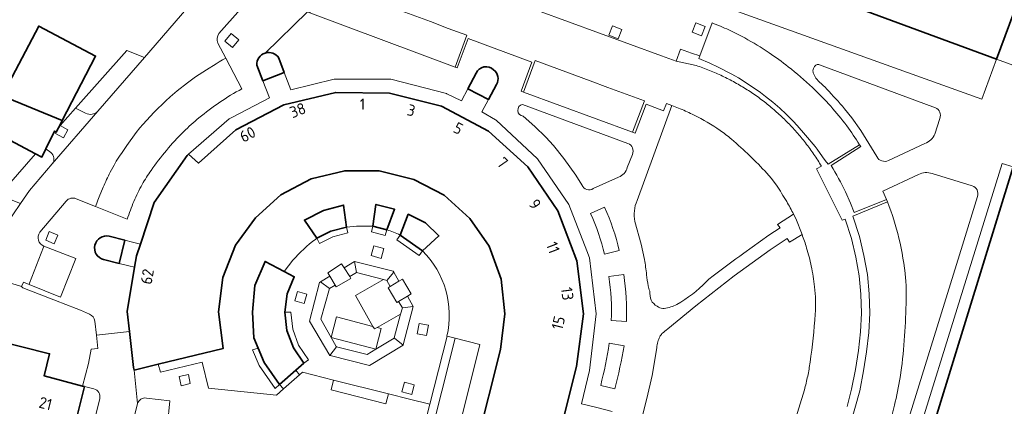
# Model space of a CAD drawing. Extents: x 152761 to 155748, y 459947 to 462743.
# Tile 154 of 256: x 154347 to 154465, y 462188 to 462234. Entities that reach past the tile are written whole.
import ezdxf
from ezdxf.enums import TextEntityAlignment as Align

# ---------------------------------------------------------------- set-up
doc = ezdxf.new("R2010")
doc.units = 0
doc.header["$LTSCALE"] = 0.75
for name, color, linetype, lineweight in [('B-RO-GR-BEPLANTING_CULTUUR_BODEMBEDEKKER-GV', 251, 'CONTINUOUS', 18), ('B-RO-GR-BEPLANTING_CULTUUR_HEESTERS-GV', 251, 'CONTINUOUS', 18), ('B-RO-GR-GROENVOORZIENING-GV', 251, 'CONTINUOUS', 18), ('B-RO-GR-HAAG-GV', 251, 'CONTINUOUS', 13), ('B-RO-OG-BEBOUWING-GV', 6, 'CONTINUOUS', 35), ('B-RO-OG-BEBOUWING-T18', 1, 'CONTINUOUS', 18), ('B-RO-OG-TERREIN_CULTUURSCHEIDING-GV', 251, 'CONTINUOUS', 18), ('B-RO-VH-VERHARDING_BETONSTRAATSTEEN-GV', 251, 'CONTINUOUS', 18), ('B-RO-VH-VERHARDING_STRAATBAKSTEEN-GV', 251, 'CONTINUOUS', 18), ('B-RO-VH-VERHARDING_TEGEL-GV', 251, 'CONTINUOUS', 18), ('B-RO-VH-VERHARDING_TEGEL_RUBBER-GV', 251, 'CONTINUOUS', 18)]:
    doc.layers.add(name, color=color, linetype=linetype, lineweight=lineweight)
doc.styles.add('NLCS-ISO-M200-T18', font='NLCS-ISO.ttf', dxfattribs={"height": 0.36})

msp = doc.modelspace()

# ---------------------------------------------------------------- linework, layer by layer
at = {"layer": 'B-RO-GR-BEPLANTING_CULTUUR_BODEMBEDEKKER-GV', "flags": 128}
for points in [[(154356.69, 462222.975), (154362.238, 462229.384), (154360.128, 462230.219), (154354.052, 462223.343), (154355.227, 462222.738)], [(154441.842, 462227.641), (154441.863, 462227.549)], [(154456.426, 462223.381), (154442.629, 462228.511)], [(154442.192, 462226.931), (154442.616, 462226.442)], [(154419.81, 462219.15), (154407.249, 462223.79)], [(154445.608, 462223.273), (154446.473, 462222.178), (154447.521, 462220.681), (154448.506, 462219.14), (154449.426, 462217.573)], [(154407.336, 462222.384), (154408.723, 462221.155), (154410.041, 462219.881), (154410.941, 462218.891), (154412.194, 462217.353), (154413.607, 462215.373), (154414.335, 462214.201)], [(154456.349, 462220.268), (154456.926, 462222.129)], [(154450.84, 462217.126), (154455.166, 462219.135)], [(154419.723, 462216.297), (154420.339, 462217.838)], [(154415.68, 462213.765), (154418.686, 462215.145)], [(154454.386, 462215.458), (154450.17, 462213.48), (154450.61, 462212.475), (154450.719, 462212.179)], [(154460.794, 462214.109), (154456.036, 462215.561)], [(154447.902, 462169.198), (154459.66, 462207.05), (154461.422, 462212.848)], [(154452.391, 462192.431), (154452.226, 462191.307)], [(154451.541, 462187.991), (154451.259, 462186.909), (154445.823, 462169.295), (154445.736, 462169.013), (154446.877, 462168.612)]]:
    msp.add_lwpolyline(points, dxfattribs=at)
at = {"layer": 'B-RO-GR-BEPLANTING_CULTUUR_BODEMBEDEKKER-GV'}
for points in [[(154441.865, 462227.94, 0.0905379), (154441.842, 462227.641)], [(154441.863, 462227.549, 0.0664593), (154442.192, 462226.931)], [(154441.99, 462228.207, 0.0803333), (154441.865, 462227.94)], [(154442.629, 462228.511, 0.4165501), (154441.99, 462228.207)], [(154442.616, 462226.442, -0.0284813), (154443.481, 462225.621)], [(154443.481, 462225.621, -0.0096186), (154445.608, 462223.273)], [(154355.227, 462222.738, 0.3286773), (154356.69, 462222.975)], [(154407.249, 462223.79, 0.8527654), (154407.336, 462222.384)], [(154456.926, 462222.129, 0.4121212), (154456.426, 462223.381)], [(154455.166, 462219.135, 0.2055242), (154456.349, 462220.268)], [(154420.339, 462217.838, 0.4123127), (154419.81, 462219.15)], [(154449.426, 462217.573, 0.4066942), (154450.84, 462217.126)], [(154418.686, 462215.145, 0.2562701), (154419.723, 462216.297)], [(154456.036, 462215.561, 0.1981663), (154454.386, 462215.458)], [(154414.335, 462214.201, 0.4623163), (154415.68, 462213.765)], [(154461.422, 462212.848, 0.4250793), (154460.794, 462214.109)], [(154450.719, 462212.179, -0.0340862), (154452.064, 462207.865)], [(154452.064, 462207.865, -0.0354651), (154452.861, 462203.101)], [(154452.861, 462203.101, -0.02758), (154452.945, 462201.142)], [(154452.945, 462201.142, -0.0266348), (154452.391, 462192.431)], [(154452.226, 462191.307, -0.0147695), (154451.541, 462187.991)]]:
    msp.add_lwpolyline(points, format="xyb", dxfattribs=at)
at = {"layer": 'B-RO-GR-BEPLANTING_CULTUUR_BODEMBEDEKKER-GV', "flags": 128}
for points in [[(154390.43, 462205.47), (154390.74, 462206.63), (154389.56, 462206.95), (154389.25, 462205.8)], [(154384.941, 462202.296), (154385.07, 462202.08), (154386.83, 462203.07), (154386.681, 462203.306), (154386.015, 462204.355), (154385.72, 462204.82), (154384.061, 462203.766), (154384.307, 462203.356)], [(154391.512, 462202.114), (154391.26, 462201.96), (154392.28, 462200.21), (154392.497, 462200.341), (154393.545, 462200.975), (154394, 462201.25), (154392.97, 462203.01), (154392.541, 462202.747)], [(154381.58, 462201.22), (154380.45, 462201.53), (154380.14, 462200.4), (154381.27, 462200.09)], [(154395.82, 462196.28), (154396.07, 462197.51), (154394.95, 462197.74), (154394.7, 462196.51)], [(154393.2, 462190.73), (154392.9, 462189.58), (154394.06, 462189.28), (154394.36, 462190.43)]]:
    msp.add_lwpolyline(points, close=True, dxfattribs=at)
at = {"layer": 'B-RO-GR-BEPLANTING_CULTUUR_HEESTERS-GV', "flags": 128}
for points in [[(154350.505, 462218.49), (154350.034, 462217.531), (154349.286, 462217.923), (154344.95, 462212.979), (154347.48, 462211.984), (154348.55, 462213.55), (154351.25, 462216.7)], [(154351.086, 462218.065), (154350.505, 462218.49)]]:
    msp.add_lwpolyline(points, dxfattribs=at)
at = {"layer": 'B-RO-GR-BEPLANTING_CULTUUR_HEESTERS-GV'}
msp.add_lwpolyline([(154351.25, 462216.7, 0.4365774), (154351.086, 462218.065)], format="xyb", dxfattribs=at)
at = {"layer": 'B-RO-GR-BEPLANTING_CULTUUR_HEESTERS-GV', "flags": 128}
for points in [[(154387.24, 462205.1), (154387.48, 462203.77), (154390.702, 462202.94), (154391.09, 462202.84), (154391.918, 462203.847), (154391.87, 462203.931)], [(154384.332, 462193.93), (154385.108, 462194.964), (154385.067, 462194.974), (154384.459, 462196.065), (154383.257, 462198.218), (154384.26, 462201.9), (154383.221, 462202.686), (154383.209, 462202.679), (154383.075, 462202.596), (154381.91, 462197.991)], [(154391.955, 462195.995), (154392, 462195.96), (154393.033, 462195.155), (154393.059, 462195.171), (154394.219, 462199.756), (154392.95, 462199.6), (154392.744, 462198.838), (154391.982, 462196.011)], [(154399.237, 462195.972), (154398.267, 462196.216), (154396.22, 462188.11), (154395.083, 462183.612), (154396.054, 462183.367)], [(154391.286, 462189.347), (154384.763, 462190.993), (154384.469, 462189.829), (154390.993, 462188.183)]]:
    msp.add_lwpolyline(points, close=True, dxfattribs=at)
at = {"layer": 'B-RO-GR-GROENVOORZIENING-GV', "flags": 128}
for points in [[(154427.874, 462233.51), (154427.441, 462232.392), (154428.56, 462231.958), (154428.993, 462233.077)], [(154373.498, 462231.465), (154372.579, 462232.237), (154371.807, 462231.318), (154372.726, 462230.546)], [(154417.952, 462233.132), (154417.519, 462232.013), (154418.638, 462231.58), (154419.071, 462232.699)], [(154352, 462221.011), (154351.738, 462220.504), (154351.643, 462220.318), (154352.622, 462219.793), (154353.118, 462220.784), (154352.22, 462221.261), (154352.149, 462221.298)], [(154386.299, 462209.178), (154384.44, 462208.71), (154382.756, 462207.865), (154383.07, 462207.239), (154384.685, 462208.05), (154386.47, 462208.499)], [(154389.451, 462209.296), (154389.272, 462208.619), (154390.921, 462208.184), (154391.1, 462208.861)], [(154351.495, 462207.206), (154351.913, 462208.226), (154350.893, 462208.664), (154350.485, 462207.633)], [(154395.35, 462206.38), (154392.685, 462208.251), (154392.283, 462207.678), (154394.948, 462205.807)], [(154378.968, 462199.07), (154379.211, 462196.884), (154379.971, 462194.836), (154381.21, 462192.99), (154381.791, 462193.38), (154380.598, 462195.157), (154379.897, 462197.047), (154379.673, 462199.066)], [(154375.097, 462194.602), (154375.884, 462192.73), (154377.801, 462189.99), (154378.33, 462190.455), (154376.5, 462193.07), (154375.785, 462194.771)], [(154367.467, 462191.64), (154366.392, 462191.396), (154366.619, 462190.309), (154367.698, 462190.567)], [(154378.33, 462190.455), (154378.792, 462189.93), (154380.721, 462191.625), (154380.714, 462191.633), (154380.256, 462192.15)]]:
    msp.add_lwpolyline(points, close=True, dxfattribs=at)
at = {"layer": 'B-RO-GR-HAAG-GV', "flags": 128}
for points in [[(154386.299, 462209.178), (154384.44, 462208.71), (154382.756, 462207.865), (154383.07, 462207.239), (154384.685, 462208.05), (154386.47, 462208.499)], [(154391.1, 462208.861), (154389.451, 462209.296), (154389.272, 462208.619), (154390.921, 462208.184)], [(154392.685, 462208.251), (154392.283, 462207.678), (154394.948, 462205.807), (154395.35, 462206.38)], [(154381.21, 462192.99), (154381.791, 462193.38), (154380.598, 462195.157), (154379.897, 462197.047), (154379.673, 462199.066), (154378.968, 462199.07), (154379.211, 462196.884), (154379.971, 462194.836)], [(154375.097, 462194.602), (154375.884, 462192.73), (154377.801, 462189.99), (154378.33, 462190.455), (154376.5, 462193.07), (154375.785, 462194.771)], [(154380.714, 462191.633), (154380.256, 462192.15), (154378.33, 462190.455), (154378.792, 462189.93), (154380.721, 462191.625)]]:
    msp.add_lwpolyline(points, close=True, dxfattribs=at)
at = {"layer": 'B-RO-OG-BEBOUWING-GV', "flags": 128}
for points in [[(154432.64, 462251.74), (154430.839, 462246.872), (154433.285, 462245.966), (154431.481, 462241.09), (154463.699, 462229.168), (154467.299, 462238.918)], [(154345.29, 462224.795), (154352.448, 462221.875), (154356.432, 462229.536), (154349.659, 462233.099)], [(154349.286, 462217.923), (154350.034, 462217.531), (154350.505, 462218.49), (154351.548, 462220.612), (154351.738, 462220.504), (154352, 462221.011), (154352.149, 462221.298), (154352.448, 462221.875), (154345.29, 462224.795), (154344.982, 462224.208), (154344.117, 462224.695), (154342.603, 462221.425)], [(154452.345, 462154.612), (154455.038, 462155.415), (154456.278, 462155.784), (154456.97, 462155.99), (154458.617, 462161.318), (154473.137, 462208.276), (154474.983, 462207.714), (154482.454, 462203.855), (154483.693, 462207.847), (154475.537, 462210.379), (154475.294, 462209.596), (154473.698, 462210.091), (154474.276, 462211.961), (154474.681, 462213.271), (154474.755, 462213.51), (154474.88, 462213.67), (154476.624, 462213.22), (154477.66, 462216.61), (154468.323, 462219.509), (154466.805, 462219.98), (154465.674, 462216.349), (154449.46, 462163.75), (154448.421, 462163.32), (154451.706, 462154.376)], [(154382.756, 462207.865), (154384.44, 462208.71), (154386.299, 462209.178), (154385.955, 462211.817), (154383.55, 462211.17), (154381.28, 462210.03)], [(154391.1, 462208.861), (154392.03, 462211.31), (154389.81, 462211.89), (154389.451, 462209.296)], [(154392.685, 462208.251), (154395.35, 462206.38), (154397.31, 462208.14), (154395.72, 462209.68), (154393.65, 462210.72)], [(154375.785, 462194.771), (154376.5, 462193.07), (154378.33, 462190.455), (154380.256, 462192.15), (154381.21, 462192.99), (154379.971, 462194.836), (154379.211, 462196.884), (154378.968, 462199.07), (154379.237, 462201.263), (154380.071, 462203.293), (154378.875, 462203.918), (154376.6, 462205.11), (154375.4, 462202.26), (154375.1, 462199.07), (154375.26, 462196.02)], [(154343.674, 462186.79), (154353.626, 462184.351), (154355.097, 462190.222), (154354.885, 462190.278), (154350.32, 462191.48), (154350.94, 462194.13), (154344.14, 462195.83), (154343.435, 462193.098), (154345.142, 462192.704)]]:
    msp.add_lwpolyline(points, close=True, dxfattribs=at)
at = {"layer": 'B-RO-OG-BEBOUWING-GV'}
for points in [[(154376.61, 462229.903, 0.3484462), (154375.634, 462228.451)], [(154378.251, 462229.278, 0.3493323), (154376.61, 462229.903)], [(154403.799, 462227.913, 0.5104175), (154401.718, 462227.525)], [(154404.164, 462226.177, 0.3956858), (154403.799, 462227.913)], [(154358.055, 462208.095, 0.9957395), (154357.382, 462205.328)]]:
    msp.add_lwpolyline(points, format="xyb", dxfattribs=at)
at = {"layer": 'B-RO-OG-BEBOUWING-GV', "flags": 128}
for points in [[(154375.634, 462228.451), (154376.344, 462226.581), (154378.894, 462227.586), (154378.251, 462229.278)], [(154401.718, 462227.525), (154400.744, 462225.662)], [(154410.109, 462178.373), (154413.67, 462192.59), (154414.5, 462198.89), (154413.73, 462205.18), (154411.46, 462211.11), (154407.89, 462216.35), (154403.22, 462220.6), (154397.61, 462223.57), (154391.4, 462225.14), (154385.01, 462225.21), (154378.82, 462223.72), (154373.12, 462220.75), (154368.66, 462216.8), (154367.487, 462217.856), (154367.324, 462217.728), (154363.415, 462212.12), (154361.759, 462207.172), (154361.289, 462205.77), (154361.061, 462204.406), (154360.18, 462199.15), (154360.453, 462196.765), (154360.94, 462192.5), (154361.02, 462192.18), (154363.868, 462192.867), (154371.607, 462194.735), (154371.063, 462199.115), (154371.58, 462203.21), (154373.088, 462207.034), (154375.462, 462210.278), (154378.48, 462213.034), (154382.102, 462214.95), (154386.096, 462215.896), (154390.197, 462215.877), (154394.297, 462214.839), (154397.915, 462213.008), (154400.966, 462210.198), (154403.299, 462206.912), (154404.7, 462202.982), (154405.16, 462198.87), (154404.623, 462194.622), (154401.831, 462183.462)], [(154400.744, 462225.662), (154403.212, 462224.384), (154404.164, 462226.177)], [(154359.226, 462204.868), (154359.917, 462207.629), (154358.055, 462208.095)], [(154357.382, 462205.328), (154359.226, 462204.868)]]:
    msp.add_lwpolyline(points, dxfattribs=at)
at = {"layer": 'B-RO-OG-TERREIN_CULTUURSCHEIDING-GV', "flags": 128}
for points in [[(154426.036, 462223.255), (154425.018, 462223.658), (154420.889, 462212.355)], [(154437.481, 462214.171), (154436.865, 462215.004), (154436.341, 462215.611)], [(154433.593, 462206.098), (154436.601, 462208.225), (154437.93, 462209.1), (154437.63, 462209.52), (154439.525, 462210.719)], [(154420.641, 462209.841), (154421.381, 462207.141), (154421.771, 462205.331)], [(154440.532, 462208.315), (154439.04, 462207.39), (154438.75, 462207.84), (154436.758, 462206.49), (154432.465, 462203.391), (154427.875, 462199.837), (154424.55, 462197.08)], [(154423.951, 462199.502), (154424.13, 462199.501)], [(154423.258, 462194.832), (154422.692, 462191.541), (154422.044, 462188.797), (154421.567, 462186.933), (154420.938, 462184.422), (154420.783, 462183.751)], [(154437.756, 462179.938), (154440.813, 462189.831)]]:
    msp.add_lwpolyline(points, dxfattribs=at)
at = {"layer": 'B-RO-OG-TERREIN_CULTUURSCHEIDING-GV'}
for points in [[(154427.673, 462222.52, 0.0261976), (154426.036, 462223.255)], [(154430.772, 462220.702, 0.0347996), (154427.673, 462222.52)], [(154432.154, 462219.638, 0.027057), (154430.772, 462220.702)], [(154436.341, 462215.611, 0.027513), (154432.154, 462219.638)], [(154438.706, 462212.232, 0.0170544), (154437.481, 462214.171)], [(154420.889, 462212.355, 0.1535371), (154420.641, 462209.841)], [(154439.525, 462210.719, 0.0163761), (154438.706, 462212.232)], [(154441.08, 462206.703, 0.0233996), (154440.532, 462208.315)], [(154441.632, 462204.561, 0.0206161), (154441.08, 462206.703)], [(154421.771, 462205.331, -0.0167077), (154422.033, 462203.53)], [(154429.802, 462203.261, -0.0066314), (154433.593, 462206.098)], [(154442.036, 462202.088, 0.022635), (154441.632, 462204.561)], [(154422.033, 462203.53, 0.0208101), (154422.223, 462202.191)], [(154429.116, 462202.671, -0.0736049), (154429.802, 462203.261)], [(154422.223, 462202.191, 0.0565493), (154422.396, 462201.571)], [(154425.641, 462199.992, 0.0734386), (154429.116, 462202.671)], [(154442.141, 462200.501, 0.0233373), (154442.036, 462202.088)], [(154422.396, 462201.571, 0.0532816), (154422.562, 462200.482)], [(154422.562, 462200.482, 0.1086205), (154423.274, 462199.767)], [(154423.274, 462199.767, 0.108042), (154423.951, 462199.502)], [(154424.13, 462199.501, 0.0800174), (154425.641, 462199.992)], [(154442.104, 462198.826, 0.0197051), (154442.141, 462200.501)], [(154441.502, 462193.111, 0.0203117), (154442.104, 462198.826)], [(154424.55, 462197.08, 0.0265937), (154423.862, 462196.521)], [(154423.609, 462196.133, 0.0460492), (154423.362, 462195.541)], [(154423.862, 462196.521, 0.0640774), (154423.609, 462196.133)], [(154423.362, 462195.541, 0.0676927), (154423.258, 462194.832)], [(154441.207, 462191.456, 0.0139913), (154441.502, 462193.111)], [(154440.813, 462189.831, 0.0146538), (154441.207, 462191.456)]]:
    msp.add_lwpolyline(points, format="xyb", dxfattribs=at)
at = {"layer": 'B-RO-VH-VERHARDING_BETONSTRAATSTEEN-GV', "flags": 128}
for points in [[(154445.892, 462187.856), (154446.438, 462189.909), (154446.887, 462192.252), (154447.243, 462194.492), (154447.505, 462196.749), (154447.612, 462198.958), (154447.554, 462201.198), (154447.341, 462203.394), (154446.945, 462205.629), (154446.416, 462207.816), (154445.683, 462210.127), (154445.301, 462210.003), (154442.274, 462216.114), (154442.852, 462216.429), (154442.745, 462216.607), (154442.634, 462216.789), (154442.523, 462216.967), (154442.412, 462217.145), (154442.296, 462217.318), (154442.181, 462217.496), (154442.065, 462217.669), (154441.945, 462217.847), (154441.825, 462218.016), (154441.705, 462218.189), (154441.585, 462218.363), (154441.461, 462218.532), (154441.336, 462218.7), (154441.212, 462218.869), (154441.083, 462219.038), (154440.954, 462219.203), (154440.825, 462219.367), (154440.696, 462219.532), (154440.563, 462219.696), (154440.429, 462219.856), (154440.296, 462220.02), (154440.158, 462220.18), (154440.021, 462220.34), (154439.883, 462220.496), (154439.745, 462220.656), (154439.603, 462220.812), (154439.461, 462220.967), (154439.318, 462221.118), (154439.176, 462221.274), (154439.029, 462221.425), (154438.883, 462221.576), (154438.736, 462221.727), (154438.585, 462221.874), (154438.434, 462222.02), (154438.283, 462222.167), (154438.132, 462222.314), (154437.981, 462222.456), (154437.825, 462222.598), (154437.669, 462222.74), (154437.514, 462222.878), (154437.354, 462223.02), (154437.198, 462223.158), (154437.038, 462223.292), (154436.878, 462223.429), (154436.714, 462223.563), (154436.554, 462223.696), (154436.389, 462223.829), (154436.225, 462223.958), (154436.056, 462224.087), (154435.892, 462224.216), (154435.723, 462224.34), (154435.554, 462224.469), (154435.385, 462224.594), (154435.216, 462224.714), (154435.043, 462224.834), (154434.869, 462224.954), (154434.696, 462225.074), (154434.523, 462225.194), (154434.349, 462225.309), (154434.172, 462225.425), (154433.994, 462225.536), (154433.816, 462225.647), (154433.638, 462225.758), (154433.461, 462225.869), (154433.278, 462225.976), (154433.096, 462226.083), (154432.914, 462226.189), (154432.732, 462226.292), (154432.549, 462226.394), (154432.367, 462226.496), (154432.181, 462226.598), (154431.994, 462226.696), (154431.807, 462226.794), (154431.621, 462226.887), (154431.434, 462226.98), (154431.243, 462227.074), (154431.056, 462227.163), (154430.865, 462227.256), (154430.674, 462227.345), (154430.483, 462227.429), (154430.292, 462227.514), (154430.096, 462227.598), (154429.905, 462227.683), (154429.709, 462227.763), (154429.518, 462227.843), (154429.323, 462227.918), (154429.127, 462227.994), (154428.927, 462228.069), (154428.732, 462228.145), (154428.536, 462228.216), (154428.336, 462228.287), (154428.136, 462228.354), (154427.936, 462228.42), (154425.558, 462228.931), (154423.822, 462229.564), (154405.34, 462236.36)], [(154394.132, 462234.429), (154396.292, 462233.638), (154398.398, 462232.838), (154400.62, 462232.038), (154399.229, 462228.226), (154399.46, 462228.14), (154400.78, 462231.64), (154408.38, 462228.82), (154407.11, 462225.35), (154407.367, 462225.256), (154408.758, 462228.998), (154415.301, 462226.607), (154417.398, 462225.82), (154421.781, 462224.229), (154420.358, 462220.471), (154420.66, 462220.36), (154421.97, 462223.81), (154424.04, 462223.013), (154424.389, 462223.879), (154425.018, 462223.658), (154426.036, 462223.255)], [(154436.341, 462215.611), (154436.865, 462215.004), (154437.481, 462214.171)], [(154439.525, 462210.719), (154439.785, 462210.222), (154440.532, 462208.315)], [(154358.642, 462176.996), (154361.42, 462188.19), (154361.02, 462192.18), (154360.94, 462192.5), (154360.453, 462196.765), (154356.53, 462196.32), (154356.71, 462194.73), (154355.91, 462194.685), (154355.599, 462192.977), (154354.885, 462190.278), (154355.097, 462190.222), (154356.22, 462189.945)], [(154440.813, 462189.831), (154437.756, 462179.938)], [(154356.92, 462188.769), (154354.483, 462178.984), (154356.198, 462178.554), (154355.643, 462176.438), (154356.82, 462176.225), (154359.377, 462175.76)]]:
    msp.add_lwpolyline(points, dxfattribs=at)
at = {"layer": 'B-RO-VH-VERHARDING_BETONSTRAATSTEEN-GV'}
for points in [[(154426.036, 462223.255, -0.0261976), (154427.673, 462222.52)], [(154427.673, 462222.52, -0.0347996), (154430.772, 462220.702)], [(154430.772, 462220.702, -0.027057), (154432.154, 462219.638)], [(154432.154, 462219.638, -0.027513), (154436.341, 462215.611)], [(154437.481, 462214.171, -0.0170544), (154438.706, 462212.232)], [(154438.706, 462212.232, -0.0163761), (154439.525, 462210.719)], [(154440.532, 462208.315, -0.0233996), (154441.08, 462206.703)], [(154441.08, 462206.703, -0.0206161), (154441.632, 462204.561)], [(154441.632, 462204.561, -0.022635), (154442.036, 462202.088)], [(154442.036, 462202.088, -0.0233373), (154442.141, 462200.501)], [(154442.141, 462200.501, -0.0197051), (154442.104, 462198.826)], [(154442.104, 462198.826, -0.0203117), (154441.502, 462193.111)], [(154441.502, 462193.111, -0.0139913), (154441.207, 462191.456)], [(154441.207, 462191.456, -0.0146538), (154440.813, 462189.831)], [(154356.22, 462189.945, -0.412785), (154356.92, 462188.769)]]:
    msp.add_lwpolyline(points, format="xyb", dxfattribs=at)
at = {"layer": 'B-RO-VH-VERHARDING_BETONSTRAATSTEEN-GV', "flags": 128}
for points in [[(154384.941, 462202.296), (154384.26, 462201.9), (154383.257, 462198.218), (154384.459, 462196.065), (154385.092, 462198.508), (154389.445, 462197.38), (154387.368, 462201.058), (154390.702, 462202.94), (154387.48, 462203.77), (154386.681, 462203.306), (154386.83, 462203.07), (154385.07, 462202.08)], [(154389.797, 462194.68), (154391.955, 462195.995), (154391.982, 462196.011), (154392.744, 462198.838), (154389.936, 462197.252), (154390.44, 462197.122)], [(154384.459, 462196.065), (154385.067, 462194.974), (154385.108, 462194.964), (154388.751, 462194.043), (154389.797, 462194.68)]]:
    msp.add_lwpolyline(points, close=True, dxfattribs=at)
at = {"layer": 'B-RO-VH-VERHARDING_STRAATBAKSTEEN-GV', "flags": 128}
for points in [[(154371.112, 462232.211), (154373.658, 462235.14), (154373.523, 462235.26), (154370.107, 462238.306), (154369.982, 462238.417), (154366.523, 462234.335), (154362.238, 462229.384), (154356.69, 462222.975), (154351.25, 462216.7), (154348.55, 462213.55), (154347.48, 462211.984), (154345.66, 462209.32), (154341.889, 462203.508)], [(154429.83, 462233.482), (154428.359, 462229.55), (154428.252, 462229.265), (154429.549, 462228.692), (154430.549, 462228.22), (154432.185, 462227.394), (154432.532, 462227.203), (154432.972, 462226.936), (154434.372, 462226.029), (154435.576, 462225.189), (154436.181, 462224.74), (154437.052, 462224.043), (154437.883, 462223.332), (154438.656, 462222.612), (154439.483, 462221.789), (154439.963, 462221.278), (154440.963, 462220.149), (154442.096, 462218.785), (154442.349, 462218.452), (154442.981, 462217.558), (154443.278, 462217.1), (154443.655, 462216.693), (154447.375, 462218.997)], [(154354.108, 462212.565), (154356.425, 462211.633), (154356.567, 462212.02), (154356.709, 462212.407), (154356.852, 462212.798), (154357.332, 462213.949), (154357.429, 462214.176), (154357.532, 462214.398), (154357.634, 462214.62), (154357.736, 462214.843), (154357.843, 462215.065), (154357.949, 462215.287), (154358.056, 462215.505), (154358.167, 462215.727), (154358.62, 462216.572), (154358.892, 462217.02), (154359.043, 462217.256), (154359.194, 462217.496), (154359.349, 462217.732), (154359.505, 462217.967), (154359.66, 462218.203), (154359.82, 462218.434), (154359.98, 462218.669), (154360.14, 462218.9), (154361.274, 462220.452), (154361.7, 462220.989), (154362.034, 462221.38), (154363.412, 462222.852), (154364.785, 462224.216), (154365.292, 462224.683), (154366.154, 462225.416), (154367.358, 462226.363), (154368.318, 462227.052), (154369.62, 462227.918), (154370.767, 462228.629), (154371.154, 462228.852), (154371.54, 462229.074), (154371.926, 462229.292), (154370.981, 462231.092)], [(154373.841, 462225.651), (154371.926, 462229.292), (154371.54, 462229.074), (154371.154, 462228.852), (154370.767, 462228.629), (154369.62, 462227.918), (154368.318, 462227.052), (154367.358, 462226.363), (154366.154, 462225.416), (154365.292, 462224.683), (154364.785, 462224.216), (154363.412, 462222.852), (154362.034, 462221.38), (154361.7, 462220.989), (154361.274, 462220.452), (154360.14, 462218.9), (154359.98, 462218.669), (154359.82, 462218.434), (154359.66, 462218.203), (154359.505, 462217.967), (154359.349, 462217.732), (154359.194, 462217.496), (154359.043, 462217.256), (154358.892, 462217.02), (154358.62, 462216.572), (154358.167, 462215.727), (154358.056, 462215.505), (154357.949, 462215.287), (154357.843, 462215.065), (154357.736, 462214.843), (154357.634, 462214.62), (154357.532, 462214.398), (154357.429, 462214.176), (154357.332, 462213.949), (154356.852, 462212.798), (154356.709, 462212.407), (154356.567, 462212.02), (154356.425, 462211.633), (154360.191, 462210.12)], [(154355.227, 462222.738), (154354.052, 462223.343), (154352.22, 462221.261), (154353.118, 462220.784), (154352.622, 462219.793), (154351.643, 462220.318), (154351.738, 462220.504), (154351.548, 462220.612), (154350.505, 462218.49), (154351.086, 462218.065)], [(154351.25, 462216.7), (154356.69, 462222.975)], [(154349.796, 462208.577), (154352.91, 462212.28)], [(154417.018, 462211.551), (154415.361, 462210.791)], [(154450.719, 462212.179), (154446.598, 462210.5), (154447.367, 462208.078), (154447.909, 462205.829), (154448.318, 462203.532), (154448.541, 462201.26), (154448.598, 462198.949), (154448.492, 462196.669), (154448.221, 462194.358), (154447.861, 462192.078), (154447.398, 462189.692), (154446.838, 462187.589), (154446.198, 462185.429), (154445.487, 462183.207), (154444.141, 462178.847), (154443.509, 462176.62), (154442.492, 462173.492), (154441.52, 462170.324), (154445.736, 462169.013), (154445.823, 462169.295), (154451.259, 462186.909), (154451.541, 462187.991)], [(154386.299, 462209.178), (154386.47, 462208.499), (154384.685, 462208.05), (154383.07, 462207.239), (154382.756, 462207.865), (154382.636, 462207.774)], [(154391.1, 462208.861), (154390.921, 462208.184), (154389.272, 462208.619), (154389.451, 462209.296)], [(154395.35, 462206.38), (154394.948, 462205.807), (154392.283, 462207.678), (154392.685, 462208.251)], [(154346.46, 462202.49), (154347.61, 462202.11), (154347.85, 462202.63), (154348.501, 462202.367), (154348.558, 462202.514), (154350.216, 462206.807), (154350.27, 462206.941)], [(154417.001, 462205.96), (154418.77, 462206.4)], [(154379.909, 462205.239), (154378.875, 462203.918), (154380.071, 462203.293), (154379.237, 462201.263), (154378.968, 462199.07), (154379.673, 462199.066), (154379.897, 462197.047), (154380.598, 462195.157), (154381.791, 462193.38), (154381.21, 462192.99), (154380.256, 462192.15), (154380.714, 462191.633), (154381.051, 462191.929), (154384.763, 462190.993), (154391.286, 462189.347), (154393.81, 462188.71), (154396.22, 462188.11), (154398.267, 462196.216), (154398.25, 462196.22)], [(154419.31, 462203.55), (154417.53, 462203.31)], [(154417.83, 462198.07), (154419.64, 462197.96)], [(154419.341, 462195.08), (154417.582, 462195.366)], [(154452.226, 462191.307), (154452.391, 462192.431)], [(154416.561, 462190.36), (154418.261, 462189.96)]]:
    msp.add_lwpolyline(points, dxfattribs=at)
for points in [[(154381.947, 462234.679), (154399.229, 462228.226), (154400.62, 462232.038), (154398.398, 462232.838), (154396.292, 462233.638), (154394.132, 462234.429), (154391.94, 462235.26), (154387.678, 462236.829), (154383.349, 462238.452)], [(154420.358, 462220.471), (154421.781, 462224.229), (154417.398, 462225.82), (154415.301, 462226.607), (154408.758, 462228.998), (154407.367, 462225.256)], [(154350.27, 462206.941), (154350.216, 462206.807), (154348.558, 462202.514), (154348.501, 462202.367), (154352.25, 462200.85), (154354.06, 462205.46)], [(154390.43, 462205.47), (154389.25, 462205.8), (154389.56, 462206.95), (154390.74, 462206.63)], [(154387.24, 462205.1), (154391.87, 462203.931), (154391.918, 462203.847), (154392.541, 462202.747), (154392.97, 462203.01), (154394, 462201.25), (154393.545, 462200.975), (154394.219, 462199.756), (154393.059, 462195.171), (154393.033, 462195.155), (154389.039, 462192.733), (154384.337, 462193.922), (154384.332, 462193.93), (154381.91, 462197.991), (154383.075, 462202.596), (154383.209, 462202.679), (154383.221, 462202.686), (154384.307, 462203.356), (154384.061, 462203.766), (154385.72, 462204.82), (154386.015, 462204.355)], [(154387.48, 462203.77), (154387.24, 462205.1), (154386.015, 462204.355), (154386.681, 462203.306)], [(154384.26, 462201.9), (154384.941, 462202.296), (154384.307, 462203.356), (154383.221, 462202.686)], [(154391.09, 462202.84), (154391.512, 462202.114), (154392.541, 462202.747), (154391.918, 462203.847)], [(154381.58, 462201.22), (154381.27, 462200.09), (154380.14, 462200.4), (154380.45, 462201.53)], [(154392.95, 462199.6), (154394.219, 462199.756), (154393.545, 462200.975), (154392.497, 462200.341)], [(154395.82, 462196.28), (154394.7, 462196.51), (154394.95, 462197.74), (154396.07, 462197.51)], [(154384.332, 462193.93), (154384.337, 462193.922), (154389.039, 462192.733), (154393.033, 462195.155), (154392, 462195.96), (154391.955, 462195.995), (154389.797, 462194.68), (154388.751, 462194.043), (154385.108, 462194.964)], [(154393.2, 462190.73), (154394.36, 462190.43), (154394.06, 462189.28), (154392.9, 462189.58)]]:
    msp.add_lwpolyline(points, close=True, dxfattribs=at)
at = {"layer": 'B-RO-VH-VERHARDING_STRAATBAKSTEEN-GV'}
for points in [[(154431.81, 462232.661, 0.014642), (154429.83, 462233.482)], [(154433.721, 462231.691, 0.019824), (154431.81, 462232.661)], [(154370.981, 462231.092, -0.2832772), (154371.112, 462232.211)], [(154436.603, 462229.935, 0.0199184), (154433.721, 462231.691)], [(154438.901, 462228.271, 0.0201603), (154436.603, 462229.935)], [(154441.766, 462225.808, 0.0180005), (154438.901, 462228.271)], [(154371.205, 462224.042, -0.0223802), (154373.841, 462225.651)], [(154443.961, 462223.561, 0.0216142), (154441.766, 462225.808)], [(154368.731, 462222.191, -0.0247264), (154371.205, 462224.042)], [(154356.69, 462222.975, -0.3286773), (154355.227, 462222.738)], [(154445.85, 462221.247, 0.0235782), (154443.961, 462223.561)], [(154366.908, 462220.544, -0.022479), (154368.731, 462222.191)], [(154364.851, 462218.321, -0.022899), (154366.908, 462220.544)], [(154447.375, 462218.997, 0.0225497), (154445.85, 462221.247)], [(154363.028, 462215.943, -0.0240313), (154364.851, 462218.321)], [(154351.086, 462218.065, -0.4365774), (154351.25, 462216.7)], [(154361.982, 462214.271, -0.0250456), (154363.028, 462215.943)], [(154360.978, 462212.243, -0.0256913), (154361.982, 462214.271)], [(154352.91, 462212.28, -0.336418), (154354.108, 462212.565)], [(154360.191, 462210.12, -0.01649), (154360.978, 462212.243)], [(154418.77, 462206.4, 0.0508572), (154417.018, 462211.551)], [(154452.064, 462207.865, 0.0340862), (154450.719, 462212.179)], [(154415.361, 462210.791, -0.0513862), (154417.001, 462205.96)], [(154389.451, 462209.296, 0.0412334), (154386.299, 462209.178)], [(154392.685, 462208.251, 0.0568591), (154391.1, 462208.861)], [(154350.27, 462206.941, -0.497581), (154349.796, 462208.577)], [(154382.636, 462207.774, 0.0573994), (154379.909, 462205.239)], [(154452.861, 462203.101, 0.0354651), (154452.064, 462207.865)], [(154398.25, 462196.22, 0.2588404), (154395.35, 462206.38)], [(154417.53, 462203.31, -0.0507718), (154417.83, 462198.07)], [(154419.64, 462197.96, 0.0458054), (154419.31, 462203.55)], [(154452.945, 462201.142, 0.02758), (154452.861, 462203.101)], [(154452.391, 462192.431, 0.0266348), (154452.945, 462201.142)], [(154417.582, 462195.366, -0.0229938), (154416.561, 462190.36)], [(154418.261, 462189.96, 0.0230117), (154419.341, 462195.08)], [(154451.541, 462187.991, 0.0147695), (154452.226, 462191.307)]]:
    msp.add_lwpolyline(points, format="xyb", dxfattribs=at)
at = {"layer": 'B-RO-VH-VERHARDING_TEGEL-GV', "flags": 128}
for points in [[(154467.246, 462227.857), (154463.699, 462229.168), (154461.945, 462224.417), (154428.771, 462236.37), (154430.203, 462240.231), (154431.047, 462239.918), (154431.481, 462241.09), (154427.364, 462242.612), (154424.949, 462236.039), (154416.302, 462239.245), (154414.89, 462235.55), (154400.23, 462240.99), (154401.595, 462244.683), (154392.976, 462247.865), (154390.744, 462241.788), (154405.34, 462236.36), (154423.822, 462229.564), (154425.558, 462228.931), (154426.077, 462230.365), (154427.38, 462229.9), (154428.359, 462229.55)], [(154376.61, 462229.903), (154381.652, 462234.789), (154382.95, 462238.28), (154381.69, 462238.747), (154379.319, 462239.626), (154378.916, 462239.775), (154377.929, 462240.141)], [(154375.25, 462239.02), (154376.12, 462237.97), (154373.658, 462235.14), (154371.112, 462232.211)], [(154420.889, 462212.355), (154425.018, 462223.658), (154424.389, 462223.879), (154424.04, 462223.013), (154421.97, 462223.81), (154420.66, 462220.36), (154420.358, 462220.471), (154407.367, 462225.256), (154407.11, 462225.35), (154408.38, 462228.82), (154400.78, 462231.64), (154399.46, 462228.14), (154399.229, 462228.226), (154381.947, 462234.679), (154381.652, 462234.789), (154376.61, 462229.903)], [(154428.359, 462229.55), (154429.83, 462233.482)], [(154370.981, 462231.092), (154371.926, 462229.292), (154373.841, 462225.651)], [(154447.375, 462218.997), (154443.655, 462216.693), (154443.278, 462217.1), (154442.981, 462217.558), (154442.349, 462218.452), (154442.096, 462218.785), (154440.963, 462220.149), (154439.963, 462221.278), (154439.483, 462221.789), (154438.656, 462222.612), (154437.883, 462223.332), (154437.052, 462224.043), (154436.181, 462224.74), (154435.576, 462225.189), (154434.372, 462226.029), (154432.972, 462226.936), (154432.532, 462227.203), (154432.185, 462227.394), (154430.549, 462228.22), (154429.549, 462228.692), (154428.252, 462229.265), (154428.359, 462229.55), (154427.38, 462229.9), (154426.077, 462230.365), (154425.558, 462228.931), (154427.936, 462228.42), (154428.136, 462228.354), (154428.336, 462228.287), (154428.536, 462228.216), (154428.732, 462228.145), (154428.927, 462228.069), (154429.127, 462227.994), (154429.323, 462227.918), (154429.518, 462227.843), (154429.709, 462227.763), (154429.905, 462227.683), (154430.096, 462227.598), (154430.292, 462227.514), (154430.483, 462227.429), (154430.674, 462227.345), (154430.865, 462227.256), (154431.056, 462227.163), (154431.243, 462227.074), (154431.434, 462226.98), (154431.621, 462226.887), (154431.807, 462226.794), (154431.994, 462226.696), (154432.181, 462226.598), (154432.367, 462226.496), (154432.549, 462226.394), (154432.732, 462226.292), (154432.914, 462226.189), (154433.096, 462226.083), (154433.278, 462225.976), (154433.461, 462225.869), (154433.638, 462225.758), (154433.816, 462225.647), (154433.994, 462225.536), (154434.172, 462225.425), (154434.349, 462225.309), (154434.523, 462225.194), (154434.696, 462225.074), (154434.869, 462224.954), (154435.043, 462224.834), (154435.216, 462224.714), (154435.385, 462224.594), (154435.554, 462224.469), (154435.723, 462224.34), (154435.892, 462224.216), (154436.056, 462224.087), (154436.225, 462223.958), (154436.389, 462223.829), (154436.554, 462223.696), (154436.714, 462223.563), (154436.878, 462223.429), (154437.038, 462223.292), (154437.198, 462223.158), (154437.354, 462223.02), (154437.514, 462222.878), (154437.669, 462222.74), (154437.825, 462222.598), (154437.981, 462222.456), (154438.132, 462222.314), (154438.283, 462222.167), (154438.434, 462222.02), (154438.585, 462221.874), (154438.736, 462221.727), (154438.883, 462221.576), (154439.029, 462221.425), (154439.176, 462221.274), (154439.318, 462221.118), (154439.461, 462220.967), (154439.603, 462220.812), (154439.745, 462220.656), (154439.883, 462220.496), (154440.021, 462220.34), (154440.158, 462220.18), (154440.296, 462220.02), (154440.429, 462219.856), (154440.563, 462219.696), (154440.696, 462219.532), (154440.825, 462219.367), (154440.954, 462219.203), (154441.083, 462219.038), (154441.212, 462218.869), (154441.336, 462218.7), (154441.461, 462218.532), (154441.585, 462218.363), (154441.705, 462218.189), (154441.825, 462218.016), (154441.945, 462217.847), (154442.065, 462217.669), (154442.181, 462217.496), (154442.296, 462217.318), (154442.412, 462217.145), (154442.523, 462216.967), (154442.634, 462216.789), (154442.745, 462216.607), (154442.852, 462216.429), (154442.274, 462216.114), (154445.301, 462210.003), (154445.683, 462210.127), (154446.416, 462207.816), (154446.945, 462205.629), (154447.341, 462203.394), (154447.554, 462201.198), (154447.612, 462198.958), (154447.505, 462196.749), (154447.243, 462194.492), (154446.887, 462192.252), (154446.438, 462189.909), (154445.892, 462187.856)], [(154378.251, 462229.278), (154378.894, 462227.586), (154379.683, 462225.518), (154384.812, 462226.78), (154391.558, 462226.789), (154398.207, 462225.069), (154398.263, 462225.042), (154399.983, 462224.207), (154400.744, 462225.662), (154401.718, 462227.525)], [(154358.055, 462208.095), (154359.917, 462207.629), (154360.816, 462207.407), (154361.759, 462207.172), (154363.415, 462212.12), (154367.324, 462217.728), (154367.487, 462217.856), (154372.318, 462222.069), (154372.32, 462222.07), (154372.647, 462222.24), (154377.114, 462224.558), (154376.344, 462226.581), (154375.634, 462228.451)], [(154441.863, 462227.549), (154441.842, 462227.641)], [(154442.629, 462228.511), (154456.426, 462223.381)], [(154442.616, 462226.442), (154442.192, 462226.931)], [(154404.164, 462226.177), (154403.212, 462224.384), (154402.427, 462222.905), (154404.053, 462221.961), (154404.127, 462221.918), (154409.029, 462217.318), (154412.767, 462211.887), (154414.906, 462206.364), (154415.221, 462205.549), (154416.012, 462198.86), (154415.212, 462192.14), (154414.287, 462188.179), (154415.95, 462187.75), (154417.934, 462187.239)], [(154407.249, 462223.79), (154419.81, 462219.15)], [(154449.426, 462217.573), (154448.506, 462219.14), (154447.521, 462220.681), (154446.473, 462222.178), (154445.608, 462223.273)], [(154414.335, 462214.201), (154413.607, 462215.373), (154412.194, 462217.353), (154410.941, 462218.891), (154410.041, 462219.881), (154408.723, 462221.155), (154407.336, 462222.384)], [(154456.926, 462222.129), (154456.349, 462220.268)], [(154447.375, 462218.997), (154447.521, 462218.771), (154444, 462216.51)], [(154444, 462216.51), (154447.521, 462218.771), (154447.375, 462218.997)], [(154455.166, 462219.135), (154450.84, 462217.126)], [(154420.339, 462217.838), (154419.723, 462216.297)], [(154446.877, 462168.612), (154449.181, 462167.803), (154464.358, 462216.758), (154464.359, 462216.758), (154465.674, 462216.349)], [(154418.686, 462215.145), (154415.68, 462213.765)], [(154445.7, 462213.4), (154446.29, 462212.025), (154446.74, 462210.91), (154450.61, 462212.475), (154450.17, 462213.48), (154454.386, 462215.458)], [(154456.036, 462215.561), (154460.794, 462214.109)], [(154360.191, 462210.12), (154356.425, 462211.633), (154354.108, 462212.565)], [(154446.838, 462187.589), (154447.398, 462189.692), (154447.861, 462192.078), (154448.221, 462194.358), (154448.492, 462196.669), (154448.598, 462198.949), (154448.541, 462201.26), (154448.318, 462203.532), (154447.909, 462205.829), (154447.367, 462208.078), (154446.598, 462210.5), (154450.719, 462212.179), (154450.61, 462212.475), (154446.74, 462210.91), (154446.29, 462212.025), (154445.7, 462213.4)], [(154461.422, 462212.848), (154459.66, 462207.05), (154447.902, 462169.198)], [(154352.91, 462212.28), (154349.796, 462208.577)], [(154415.361, 462210.791), (154417.018, 462211.551)], [(154424.55, 462197.08), (154427.875, 462199.837), (154432.465, 462203.391), (154436.758, 462206.49), (154438.75, 462207.84), (154439.04, 462207.39), (154440.532, 462208.315), (154439.785, 462210.222), (154439.525, 462210.719), (154437.63, 462209.52), (154437.93, 462209.1), (154436.601, 462208.225), (154433.593, 462206.098)], [(154421.771, 462205.331), (154421.381, 462207.141), (154420.641, 462209.841)], [(154350.27, 462206.941), (154354.06, 462205.46), (154352.25, 462200.85), (154348.501, 462202.367), (154347.85, 462202.63), (154347.61, 462202.11), (154347.745, 462201.962), (154352.183, 462200.26), (154352.365, 462200.189), (154354.61, 462199.31), (154355.715, 462198.825)], [(154356.34, 462198.003), (154356.53, 462196.32), (154360.453, 462196.765), (154360.18, 462199.15), (154361.061, 462204.406), (154360.367, 462204.58), (154359.226, 462204.868), (154357.382, 462205.328)], [(154418.77, 462206.4), (154417.001, 462205.96)], [(154417.53, 462203.31), (154419.31, 462203.55)], [(154424.13, 462199.501), (154423.951, 462199.502)], [(154419.64, 462197.96), (154417.83, 462198.07)], [(154399.4, 462184.06), (154402.188, 462195.232), (154399.237, 462195.972), (154396.054, 462183.367)], [(154417.582, 462195.366), (154419.341, 462195.08)], [(154420.783, 462183.751), (154420.938, 462184.422), (154421.567, 462186.933), (154422.044, 462188.797), (154422.692, 462191.541), (154423.258, 462194.832)], [(154395.083, 462183.612), (154396.22, 462188.11), (154393.81, 462188.71), (154391.286, 462189.347), (154390.993, 462188.183), (154384.469, 462189.829), (154384.763, 462190.993), (154381.051, 462191.929), (154380.714, 462191.633), (154380.721, 462191.625), (154378.792, 462189.93), (154377.948, 462189.188), (154369.86, 462190.02), (154369.109, 462193.135), (154364.15, 462191.92), (154363.868, 462192.867), (154361.02, 462192.18), (154361.42, 462188.19)], [(154418.261, 462189.96), (154416.561, 462190.36)], [(154354.042, 462139.928), (154355.15, 462139.67), (154356.607, 462139.291), (154356.789, 462140.03), (154357.149, 462141.18), (154358.89, 462148.05), (154359.777, 462147.798), (154360.864, 462152.127), (154360.91, 462152.31), (154361.581, 462156.16), (154360.68, 462156.34), (154363.12, 462170.24), (154364.004, 462170.069), (154364.67, 462173.89), (154364.676, 462173.954), (154365.137, 462178.489), (154364.22, 462178.59), (154364.975, 462185.665), (154365.282, 462188.539), (154362.466, 462188.853)], [(154362.466, 462188.853), (154365.282, 462188.539), (154364.975, 462185.665)], [(154361.42, 462188.19), (154358.642, 462176.996)]]:
    msp.add_lwpolyline(points, dxfattribs=at)
for points in [[(154427.874, 462233.51), (154428.993, 462233.077), (154428.56, 462231.958), (154427.441, 462232.392)], [(154373.498, 462231.465), (154372.726, 462230.546), (154371.807, 462231.318), (154372.579, 462232.237)], [(154417.952, 462233.132), (154419.071, 462232.699), (154418.638, 462231.58), (154417.519, 462232.013)], [(154351.495, 462207.206), (154350.485, 462207.633), (154350.893, 462208.664), (154351.913, 462208.226)], [(154367.467, 462191.64), (154367.698, 462190.567), (154366.619, 462190.309), (154366.392, 462191.396)]]:
    msp.add_lwpolyline(points, close=True, dxfattribs=at)
at = {"layer": 'B-RO-VH-VERHARDING_TEGEL-GV'}
for points in [[(154429.83, 462233.482, -0.014642), (154431.81, 462232.661)], [(154431.81, 462232.661, -0.019824), (154433.721, 462231.691)], [(154371.112, 462232.211, 0.2832772), (154370.981, 462231.092)], [(154433.721, 462231.691, -0.0199184), (154436.603, 462229.935)], [(154375.634, 462228.451, -0.3484462), (154376.61, 462229.903)], [(154376.61, 462229.903, -0.3493323), (154378.251, 462229.278)], [(154436.603, 462229.935, -0.0201603), (154438.901, 462228.271)], [(154401.718, 462227.525, -0.5104175), (154403.799, 462227.913)], [(154403.799, 462227.913, -0.3956858), (154404.164, 462226.177)], [(154438.901, 462228.271, -0.0180005), (154441.766, 462225.808)], [(154441.842, 462227.641, -0.0905379), (154441.865, 462227.94)], [(154442.192, 462226.931, -0.0664593), (154441.863, 462227.549)], [(154441.865, 462227.94, -0.0803333), (154441.99, 462228.207)], [(154441.99, 462228.207, -0.4165501), (154442.629, 462228.511)], [(154443.481, 462225.621, 0.0284813), (154442.616, 462226.442)], [(154373.841, 462225.651, 0.0223802), (154371.205, 462224.042)], [(154441.766, 462225.808, -0.0216142), (154443.961, 462223.561)], [(154445.608, 462223.273, 0.0096186), (154443.481, 462225.621)], [(154371.205, 462224.042, 0.0247264), (154368.731, 462222.191)], [(154407.336, 462222.384, -0.8527654), (154407.249, 462223.79)], [(154443.961, 462223.561, -0.0235782), (154445.85, 462221.247)], [(154456.426, 462223.381, -0.4121212), (154456.926, 462222.129)], [(154368.731, 462222.191, 0.022479), (154366.908, 462220.544)], [(154366.908, 462220.544, 0.022899), (154364.851, 462218.321)], [(154445.85, 462221.247, -0.0225497), (154447.375, 462218.997)], [(154456.349, 462220.268, -0.2055242), (154455.166, 462219.135)], [(154364.851, 462218.321, 0.0240313), (154363.028, 462215.943)], [(154419.81, 462219.15, -0.4123127), (154420.339, 462217.838)], [(154450.84, 462217.126, -0.4066942), (154449.426, 462217.573)], [(154363.028, 462215.943, 0.0250456), (154361.982, 462214.271)], [(154419.723, 462216.297, -0.2562701), (154418.686, 462215.145)], [(154444, 462216.51, -0.0262552), (154445.7, 462213.4)], [(154445.7, 462213.4, 0.0262552), (154444, 462216.51)], [(154454.386, 462215.458, -0.1981663), (154456.036, 462215.561)], [(154361.982, 462214.271, 0.0256913), (154360.978, 462212.243)], [(154415.68, 462213.765, -0.4623163), (154414.335, 462214.201)], [(154460.794, 462214.109, -0.4250793), (154461.422, 462212.848)], [(154354.108, 462212.565, 0.336418), (154352.91, 462212.28)], [(154420.641, 462209.841, -0.1535371), (154420.889, 462212.355)], [(154360.978, 462212.243, 0.01649), (154360.191, 462210.12)], [(154417.018, 462211.551, -0.0508572), (154418.77, 462206.4)], [(154417.001, 462205.96, 0.0513862), (154415.361, 462210.791)], [(154349.796, 462208.577, 0.497581), (154350.27, 462206.941)], [(154357.382, 462205.328, -0.9957395), (154358.055, 462208.095)], [(154422.033, 462203.53, 0.0167077), (154421.771, 462205.331)], [(154433.593, 462206.098, 0.0066314), (154429.802, 462203.261)], [(154417.83, 462198.07, 0.0507718), (154417.53, 462203.31)], [(154419.31, 462203.55, -0.0458054), (154419.64, 462197.96)], [(154422.223, 462202.191, -0.0208101), (154422.033, 462203.53)], [(154429.802, 462203.261, 0.0736049), (154429.116, 462202.671)], [(154422.396, 462201.571, -0.0565493), (154422.223, 462202.191)], [(154429.116, 462202.671, -0.0734386), (154425.641, 462199.992)], [(154422.562, 462200.482, -0.0532816), (154422.396, 462201.571)], [(154423.274, 462199.767, -0.1086205), (154422.562, 462200.482)], [(154423.951, 462199.502, -0.108042), (154423.274, 462199.767)], [(154425.641, 462199.992, -0.0800174), (154424.13, 462199.501)], [(154355.715, 462198.825, -0.2688358), (154356.34, 462198.003)], [(154423.862, 462196.521, -0.0265937), (154424.55, 462197.08)], [(154423.362, 462195.541, -0.0460492), (154423.609, 462196.133)], [(154423.609, 462196.133, -0.0640774), (154423.862, 462196.521)], [(154416.561, 462190.36, 0.0229938), (154417.582, 462195.366)], [(154419.341, 462195.08, -0.0230117), (154418.261, 462189.96)], [(154423.258, 462194.832, -0.0676927), (154423.362, 462195.541)], [(154362.466, 462188.853, 0.3752415), (154361.42, 462188.19)], [(154361.42, 462188.19, -0.3752415), (154362.466, 462188.853)]]:
    msp.add_lwpolyline(points, format="xyb", dxfattribs=at)
at = {"layer": 'B-RO-VH-VERHARDING_TEGEL_RUBBER-GV', "flags": 128}
for points in [[(154392.497, 462200.341), (154392.28, 462200.21), (154391.26, 462201.96), (154391.512, 462202.114), (154391.09, 462202.84), (154390.702, 462202.94), (154387.368, 462201.058), (154389.445, 462197.38), (154389.618, 462197.073), (154389.936, 462197.252), (154392.744, 462198.838), (154392.95, 462199.6)], [(154389.936, 462197.252), (154389.618, 462197.073), (154389.445, 462197.38), (154385.092, 462198.508), (154384.459, 462196.065), (154389.797, 462194.68), (154390.44, 462197.122)]]:
    msp.add_lwpolyline(points, close=True, dxfattribs=at)

# ---------------------------------------------------------------- texts
at = {"layer": 'B-RO-OG-BEBOUWING-T18', "style": 'NLCS-ISO-M200-T18'}
for s, rotation, p in [('38', 21.5, (154380.49, 462223.097)), ('1', 359.4, (154388.195, 462223.818)), ('3', 345.8, (154394.008, 462223.084)), ('5', 332.1, (154399.61, 462220.936)), ('60', 27.6, (154374.521, 462220.225)), ('7', 317.7, (154404.877, 462216.846)), ('9', 304.2, (154408.737, 462211.922)), ('11', 290.9, (154410.896, 462206.756)), ('62', 80.5, (154362.57, 462203.301)), ('13', 277, (154412.593, 462201.26)), ('15', 75.9, (154411.516, 462197.798)), ('21', 345.9, (154350.469, 462188.207))]:
    msp.add_text(s, height=1.35, rotation=rotation, dxfattribs=at).set_placement(p, align=Align.MIDDLE)

doc.saveas('drawing.dxf')
